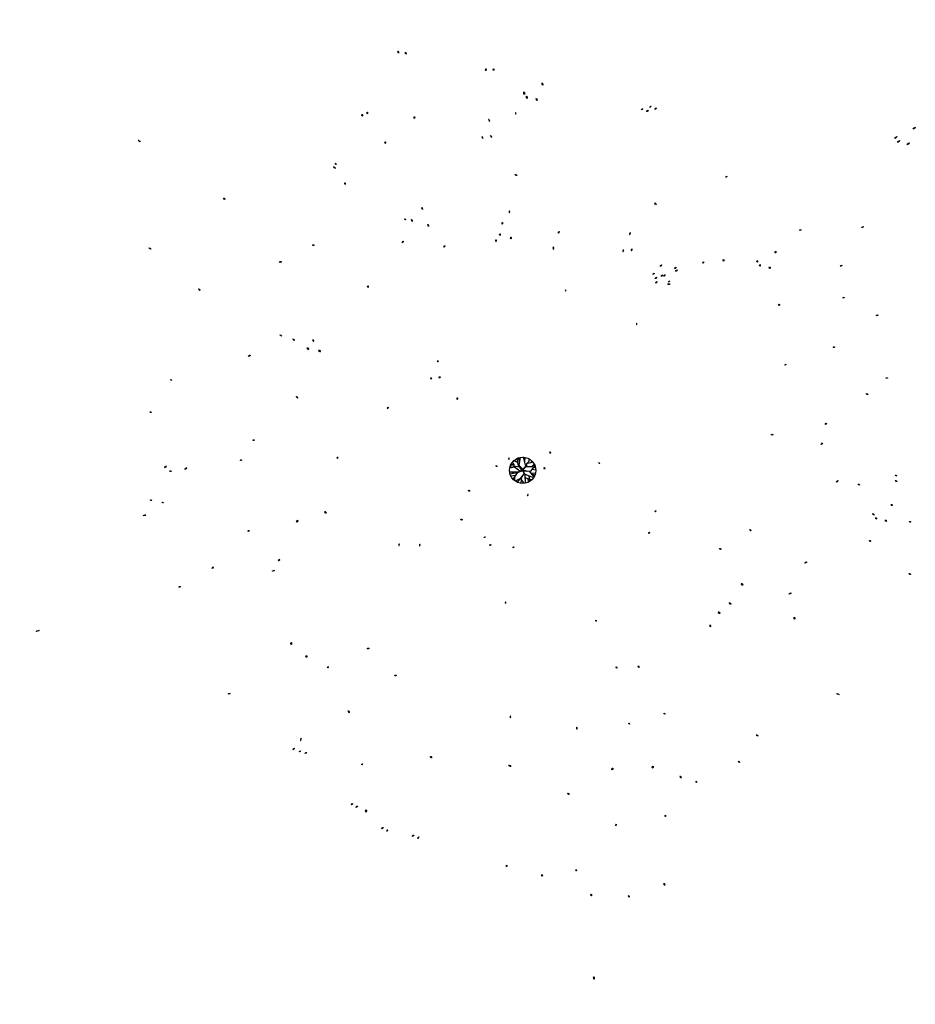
# Model space of a CAD drawing. Extents: x -222 to 187, y -236 to 214.
import ezdxf

# ---------------------------------------------------------------- set-up
doc = ezdxf.new("R2010")
doc.units = 0
doc.layers.get('0').update_dxf_attribs({"linetype": 'CONTINUOUS'})
doc.layers.add('TR_OUT', color=7, linetype='CONTINUOUS')

# ---------------------------------------------------------------- blocks, each defined once
blk = doc.blocks.new('_LEAF1')
at = {"color": 0}
for p, q in [((58.51, 29.39), (58.67, 29.57)), ((58.61, 29.21), (58.51, 29.39)), ((58.82, 29.18), (58.61, 29.21)), ((58.67, 29.57), (58.94, 29.48)), ((58.94, 29.3), (58.82, 29.18)), ((58.94, 29.48), (58.94, 29.3))]:
    blk.add_line(p, q, dxfattribs=at)
blk = doc.blocks.new('_H1')
at = {"color": 0}
for p, xscale, yscale, zscale, rotation in [((54.54, 32.39), -0.3940586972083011, 1.696902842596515, 0.3940586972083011, 11.88359707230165), ((54.94, 32.27), 0.9393259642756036, 1.696902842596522, 0.9393259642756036, 348.2808948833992), ((54.39, 32.03), 1.727443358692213, 0.9103097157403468, 1.727443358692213, 343.6738936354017), ((54.45, 31.64), -1.545687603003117, -0.485702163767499, 1.545687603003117, 43.07492863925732)]:
    blk.add_blockref('_LEAF1', p, dxfattribs=dict(at, xscale=xscale, yscale=yscale, zscale=zscale, rotation=rotation))
at = {"color": 0, "xscale": 1.515140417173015, "yscale": 0.6369113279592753, "zscale": 1.515140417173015}
blk.add_blockref('_LEAF1', (55.15, 31.88), dxfattribs=at)
blk = doc.blocks.new('_H4')
at = {"color": 0}
for p, xscale, yscale, zscale, rotation in [((59.79, 33), 0.6964758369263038, 2.485023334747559, 0.6964758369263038, 30.70465610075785), ((60.76, 32.94), 1.544160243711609, 0.6063640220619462, 1.544160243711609, 15.14254921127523), ((60.48, 33.33), 0.636908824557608, 1.484599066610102, 0.636908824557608, 320.5535637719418), ((60.45, 32.61), 1.727443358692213, 0.6063640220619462, 1.727443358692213, 352.5500074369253), ((60.06, 33.27), 1.878651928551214, 0.575816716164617, 1.878651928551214, 273.0367053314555)]:
    blk.add_blockref('_LEAF1', p, dxfattribs=dict(at, xscale=xscale, yscale=yscale, zscale=zscale, rotation=rotation))
blk = doc.blocks.new('_H5')
at = {"color": 0}
for p, xscale, yscale, zscale, rotation in [((62.42, 30.82), 2.575127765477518, 0.7881204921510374, 2.575127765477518, 103.2233358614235), ((62.94, 31.88), 2.788958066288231, 0.575816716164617, 2.788958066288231, 41.2051949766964), ((62.36, 31.88), 0.8782315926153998, 2.121510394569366, 0.8782315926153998, 2.027330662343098), ((62.82, 31.24), 0.5758144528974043, -1.696902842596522, 0.5758144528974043, 262.2070746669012), ((61.82, 31.67), -1.93821894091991, 0.5452694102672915, 1.93821894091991, 161.5649836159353)]:
    blk.add_blockref('_LEAF1', p, dxfattribs=dict(at, xscale=xscale, yscale=yscale, zscale=zscale, rotation=rotation))
blk = doc.blocks.new('_H2')
at = {"color": 0}
for p, xscale, yscale, zscale, rotation in [((55.48, 33.54), -2.423919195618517, 0.3329656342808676, 2.423919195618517, 304.6162862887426), ((56.09, 33.24), -0.6369088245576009, 2.090963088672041, 0.6369088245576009, 336.0195606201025)]:
    blk.add_blockref('_LEAF1', p, dxfattribs=dict(at, xscale=xscale, yscale=yscale, zscale=zscale, rotation=rotation))
at = {"color": 0, "xscale": -1.637329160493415, "yscale": 0.455154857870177, "zscale": 1.637329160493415}
blk.add_blockref('_LEAF1', (55.33, 32.97), dxfattribs=at)
blk = doc.blocks.new('_H6')
at = {"color": 0}
for p, xscale, yscale, zscale, rotation in [((66.48, 31.88), 2.089427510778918, 0.5147221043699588, 2.089427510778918, 35.45160265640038), ((66, 32.15), -0.7881173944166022, 2.57666525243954, 0.7881173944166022, 2.457547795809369), ((65.66, 31.39), -1.817557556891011, -0.5452694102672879, 1.817557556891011, 195.3712707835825), ((65.54, 31.79), 1.878651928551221, 0.5452694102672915, 1.878651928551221, 336.2489556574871), ((66.42, 31.27), 1.848104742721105, 0.8186677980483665, 1.848104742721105, 330.9234899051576)]:
    blk.add_blockref('_LEAF1', p, dxfattribs=dict(at, xscale=xscale, yscale=yscale, zscale=zscale, rotation=rotation))
blk = doc.blocks.new('_H3')
at = {"color": 0}
for p, xscale, yscale, zscale, rotation in [((57.88, 33.61), 0.7575702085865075, 2.121510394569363, 0.7575702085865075, 5.479650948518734), ((58.48, 33.3), 1.878651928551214, 0.575816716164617, 1.878651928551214, 26.31077704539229), ((57.58, 32.81), 1.484593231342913, 1.061518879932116, 1.484593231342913, 203.1850851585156), ((57.45, 33.3), 0.7575702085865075, 2.060415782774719, 0.7575702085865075, 246.1270025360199), ((58.09, 32.7), 1.968766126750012, 1.000424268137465, 1.968766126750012, 291.9583774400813)]:
    blk.add_blockref('_LEAF1', p, dxfattribs=dict(at, xscale=xscale, yscale=yscale, zscale=zscale, rotation=rotation))

msp = doc.modelspace()

# ---------------------------------------------------------------- linework, layer by layer
at = {"color": 0}
for p, q in [((5.89, 10.68), (5.43, 13.61)), ((6.57, 11.89), (6.02, 13.86)), ((6.36, 10.28), (7.07, 14.06)), ((9.38, 9.82), (8.42, 14.21)), ((8.96, 11.84), (9.17, 13.96)), ((2.87, 9.22), (2.15, 9.62)), ((3.96, 10.63), (2.32, 10.48)), ((6.82, 9.42), (2.32, 10.08)), ((4.26, 9.42), (2.87, 9.22)), ((4.05, 10.63), (3.2, 11.99)), ((5.68, 11.64), (3.88, 12.6)), ((4.21, 9.42), (4.05, 10.63)), ((6.69, 7.64), (4.26, 9.42)), ((7.66, 8.16), (5.89, 10.73)), ((5.89, 10.73), (7.88, 8.4)), ((7.89, 8.34), (6.53, 9.91)), ((6.53, 9.91), (7.8, 8.16)), ((7.88, 8.4), (9.76, 10.23)), ((9.8, 10.16), (7.89, 8.34)), ((7.92, 8.25), (9.8, 10.16)), ((8.09, 8.25), (9.89, 10.16)), ((9.59, 9.82), (12.16, 9.82)), ((9.76, 10.23), (9.89, 11.16)), ((9.89, 11.16), (10.89, 12.16)), ((9.89, 10.16), (9.89, 11.16)), ((10.18, 11.29), (11.69, 11.64)), ((10.89, 12.16), (10.94, 13.41)), ((11.69, 11.64), (12.41, 12.15)), ((11.9, 7.76), (13.59, 10.13)), ((12.16, 9.82), (13.84, 9.32)), ((12.2, 9.77), (13.29, 10.88)), ((1.94, 7.35), (6.44, 7.49)), ((4.21, 6.8), (1.94, 7.35)), ((5.43, 6.95), (2.28, 6.34)), ((4.8, 5.69), (2.45, 5.44)), ((5.53, 6.95), (3.62, 4.08)), ((4.21, 4.93), (4.21, 3.47)), ((5.43, 7), (6.44, 7.49)), ((7.97, 7.87), (5.53, 6.95)), ((8.75, 6.56), (5.56, 2.81)), ((5.62, 7.1), (7.92, 7.95)), ((6.53, 7.55), (7.74, 8.13)), ((7.92, 7.95), (6.53, 7.55)), ((6.69, 7.64), (7.66, 8.16)), ((7.47, 5.08), (7.2, 2.21)), ((7.8, 8.16), (7.37, 8.89)), ((7.37, 8.89), (7.83, 8.25)), ((7.74, 8.13), (7.44, 7.88)), ((7.44, 7.88), (7.92, 8.07)), ((9.1, 7.88), (7.92, 8.25)), ((7.92, 8.07), (8.07, 7.98)), ((7.97, 7.87), (10.18, 7.61)), ((7.97, 7.87), (9, 6.14)), ((9.74, 7.67), (7.98, 8.1)), ((7.98, 8.1), (9.1, 7.88)), ((8.07, 7.98), (9.74, 7.67)), ((8.07, 7.88), (9.04, 6.19)), ((8.09, 8.25), (10.22, 7.61)), ((9, 6.24), (12.87, 4.73)), ((9, 6.14), (9.13, 2.26)), ((9.05, 4.73), (11.9, 3.82)), ((10.22, 7.61), (11.9, 7.76)), ((10.81, 5.54), (11.06, 3.27)), ((10.94, 7.61), (13.12, 5.13)), ((11.69, 6.85), (13.8, 6.7)), ((11.95, 6.45), (13.38, 5.94)), ((12.37, 8.51), (13.92, 8.31)), ((6.69, 4.18), (4.8, 3.17)), ((7.34, 3.67), (8.37, 2.26)), ((10.39, 4.23), (10.56, 2.86))]:
    msp.add_line(p, q, dxfattribs=at)
at = {"layer": 'TR_OUT', "color": 0}
msp.add_circle((8, 8), 6, dxfattribs=at)

# ---------------------------------------------------------------- block references
at = {"color": 0}
for name, p, rotation in [('_H6', (2.98, 10.58), 69.17656596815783), ('_H6', (8.98, 10.82), 69.97062117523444), ('_H4', (4.19, 12.76), 25.99880797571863), ('_H5', (7.31, 5.19), 97.62849818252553), ('_H6', (8.16, 13.55), 114.4537587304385), ('_H4', (2.07, 7.31), 92.256363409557), ('_H2', (2.89, 11.49), 24.61518218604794), ('_H1', (2.43, 6.16), 100.3022395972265), ('_H4', (8.71, 3.95), 151.486959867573), ('_H4', (4.13, 12.1), 159.4820373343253), ('_H4', (5.68, 2.61), 170), ('_H5', (5.89, 10.86), 158.072261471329), ('_H3', (7.04, 2.61), 321.2025904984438), ('_H3', (13.1, 10.61), 310.78205739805), ('_H1', (9.25, 13.92), 335.9995910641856), ('_H2', (2.16, 9.55), 83.64810089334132), ('_H2', (11.41, 9.64), 83.94950822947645), ('_H4', (10.62, 3.01), 202.5727489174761), ('_H1', (4.62, 9.7), 223.4393057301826), ('_H2', (3.25, 9.31), 135.7819653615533), ('_H5', (11.53, 6.61), 236.1016171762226), ('_H6', (12.4, 7.73), 241.7205313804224), ('_H6', (11.83, 3.73), 247.0264571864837), ('_H6', (13.1, 5.1), 251.5733710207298), ('_H2', (8.19, 2.25), 216.5174468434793), ('_H2', (11.8, 9.58), 199.4312205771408), ('_H4', (13.74, 6.92), 277.9763770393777), ('_H4', (13.47, 9.49), 270.0000000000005)]:
    msp.add_blockref(name, p, dxfattribs=dict(at, rotation=rotation))
for name, p in [('_H5', (11.74, 11.7)), ('_H5', (3.4, 7.49)), ('_H5', (4.62, 5.61)), ('_H5', (9.07, 4.55)), ('_H2', (10.1, 11.52)), ('_H2', (7.04, 3.67)), ('_H2', (10.92, 4.16)), ('_H4', (10.89, 13.07)), ('_H6', (5.5, 3.67)), ('_H3', (3.5, 4.07)), ('_H1', (5.98, 13.7))]:
    msp.add_blockref(name, p, dxfattribs=at)
for p, xscale, yscale, zscale, rotation in [((9.33, 13.26), 2.089427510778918, 0.5147221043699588, 2.089427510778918, 105.4222238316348), ((4.63, 7.81), 2.089427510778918, 0.5147221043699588, 2.089427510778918, 105.4222238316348), ((12.06, 5.57), 2.089427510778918, 0.5147221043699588, 2.089427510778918, 105.4222238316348), ((6.02, 13.09), -1.817557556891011, -0.5452694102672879, 1.817557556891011, 265.341891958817), ((6.26, 6.74), 1.878651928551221, 0.5452694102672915, 1.878651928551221, 72.31603858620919), ((3.08, 5.21), -1.817557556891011, -0.5452694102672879, 1.817557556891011, 265.341891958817), ((4.9, 7.94), -1.817557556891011, -0.5452694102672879, 1.817557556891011, 265.341891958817), ((9.9, 6.36), -1.817557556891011, -0.5452694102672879, 1.817557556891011, 265.341891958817), ((4.85, 12.31), 1.848104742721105, 0.8186677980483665, 1.848104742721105, 40.89411108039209), ((11.36, 11.24), 1.848104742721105, 0.8186677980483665, 1.848104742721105, 40.89411108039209), ((11.85, 9.97), 1.848104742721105, 0.8186677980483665, 1.848104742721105, 40.89411108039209), ((3.03, 7.05), 1.878651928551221, 0.5452694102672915, 1.878651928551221, 46.21957683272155), ((4.06, 5.17), 1.878651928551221, 0.5452694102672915, 1.878651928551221, 46.21957683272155), ((5.24, 7.76), 1.848104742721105, 0.8186677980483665, 1.848104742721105, 40.89411108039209), ((7.91, 6.23), 1.878651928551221, 0.5452694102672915, 1.878651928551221, 46.21957683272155), ((10.12, 3.56), 1.878651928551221, 0.5452694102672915, 1.878651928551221, 46.21957683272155), ((4.24, 3.11), 1.878651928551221, 0.5452694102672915, 1.878651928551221, 46.21957683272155), ((7.1, 12.12), 2.089427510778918, 0.5147221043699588, 2.089427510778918, 145.2915804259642), ((11.82, 8.04), 1.848104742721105, 0.8186677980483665, 1.848104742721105, 355.933260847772), ((4.03, 10.12), -0.7881173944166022, 2.57666525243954, 0.7881173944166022, 72.42816897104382), ((7.16, 12.51), 2.089427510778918, 0.5147221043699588, 2.089427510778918, 197.0023472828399)]:
    msp.add_blockref('_LEAF1', p, dxfattribs=dict(at, xscale=xscale, yscale=yscale, zscale=zscale, rotation=rotation))

doc.saveas('drawing.dxf')
